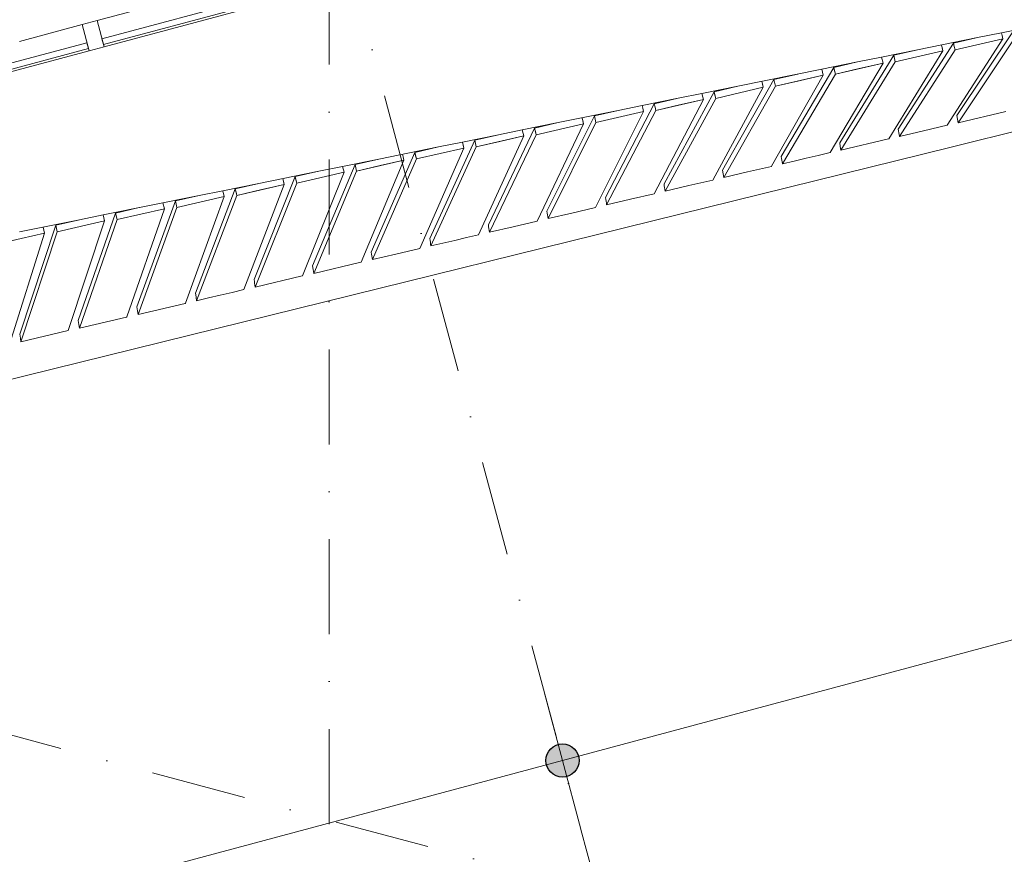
# Model space of a CAD drawing. Header units: millimetres. Extents: x -2530 to 151695, y -8763 to 71774.
# Tile 193 of 256: x 112196 to 116345, y 7441 to 10958. Entities that reach past the tile are written whole.
import ezdxf

# ---------------------------------------------------------------- set-up
doc = ezdxf.new("R2010")
doc.units = ezdxf.units.MM
doc.linetypes.add('RR_Level', pattern=[800, 400, -200, 0, -200])
for name, color, linetype, lineweight in [('A-____-____-DIMS', 211, 'Continuous', 9), ('A-____-____-DIMS-200', 211, 'Continuous', 9), ('A-FLOR-____-OTLN', 192, 'Continuous', 18), ('A-GLAZ-CURT-MCUT', 52, 'Continuous', 13), ('A-GLAZ-CURT-OTLN', 52, 'Continuous', 13), ('A-GLAZ-CWMG-MCUT', 51, 'Continuous', 13), ('A-GLAZ-CWMG-OTLN', 51, 'Continuous', 13), ('A-WALL-____-OTLN', 113, 'Continuous', 18), ('S-GRID-____-OTLN', 1, 'Continuous', 9)]:
    doc.layers.add(name, color=color, linetype=linetype, lineweight=lineweight)
doc.styles.add('Arial_2', font='arial.ttf', dxfattribs={"height": 300})
doc.dimstyles.new('1_5mm_interne_maten_en_details', dxfattribs={"dimscale": 304.8, "dimtxt": 1.004192, "dimasz": 1.83727, "dimexe": 0.984252, "dimexo": 0.0625, "dimgap": 0.098425, "dimtad": 1, "dimdec": 0, "dimlfac": 304.8, "dimzin": 0, "dimdsep": 46, "dimtxsty": 'Arial_2', "dimblk1": 'DOTSMALL', "dimblk2": 'DOTSMALL', "dimsah": 1, "dimcen": 0.09, "dimdle": 1.181102, "dimazin": 0, "dimtfac": 1, "dimtdec": 4, "dimtix": 1, "dimtmove": 0, "dimatfit": 3, "dimfxl": 0.003229, "dimfxlon": 1, "dimtvp": 1, "dimtfill": 1, "dimtolj": 1, "dimtzin": 0, "dimlwd": 13, "dimlwe": 13, "dimarcsym": 2})

# ---------------------------------------------------------------- blocks, each defined once
blk = doc.blocks.new('System Panel - HR__-692533-plot_V2 Copy 1')
at = {"layer": 'A-GLAZ-CURT-MCUT', "color": 250, "lineweight": 9}
for p, q in [((436.25, 47.5), (-436.25, 47.5)), ((-436.25, 47.5), (-436.25, 22.5)), ((436.25, 22.5), (436.25, 47.5)), ((-436.25, 22.5), (436.25, 22.5))]:
    blk.add_line(p, q, dxfattribs=at)
blk = doc.blocks.new('Rectangular Mullion - 65 x 114mm-V181-plot_V2 Copy 1')
at = {"layer": 'A-GLAZ-CWMG-OTLN', "color": 250, "lineweight": 9}
for p, q in [((128269, 15173.3), (129111.8, 15399.2)), ((128298.5, 15063.2), (129141.3, 15289))]:
    blk.add_line(p, q, dxfattribs=at)
blk = doc.blocks.new('System Panel - HR__-692532-plot_V2 Copy 1')
at = {"layer": 'A-GLAZ-CURT-MCUT', "color": 250, "lineweight": 9}
for p, q in [((345, 47.5), (-345, 47.5)), ((-345, 47.5), (-345, 22.5)), ((345, 22.5), (345, 47.5)), ((-345, 22.5), (345, 22.5))]:
    blk.add_line(p, q, dxfattribs=at)
blk = doc.blocks.new('Rectangular Mullion - 65 x 114mm-V183-plot_V2 Copy 1')
at = {"layer": 'A-GLAZ-CWMG-OTLN', "color": 250, "lineweight": 9}
for p, q in [((112196, 10866.6), (112459.2, 10937.1)), ((111792.7, 10758.5), (112051.1, 10827.8)), ((111822.2, 10648.4), (112488.7, 10827))]:
    blk.add_line(p, q, dxfattribs=at)
blk = doc.blocks.new('Rectangular Mullion - 65 x 114mm-683247-plot_V2 Copy 1')
at = {"layer": 'A-GLAZ-CWMG-MCUT', "color": 250, "lineweight": 9}
for p, q in [((-32.5, 57), (32.5, 57)), ((-32.5, -57), (-32.5, 57)), ((32.5, 57), (32.5, -57)), ((32.5, -57), (-32.5, -57))]:
    blk.add_line(p, q, dxfattribs=at)
blk = doc.blocks.new('027_Gilde - ATC_FacadeModel_rvt-1-plot_V2 Copy 1')
at = {"layer": 'A-FLOR-____-OTLN', "color": 90}
for p, q in [((116121.7, 10420.3), (122822.1, 12087.6)), ((116332.8, 10903.1), (116483.8, 10933.7)), ((115979.3, 10831.3), (116231.5, 10882.5)), ((116231.6, 10882.5), (116332.8, 10903.1)), ((115828.1, 10800.6), (115979.3, 10831.3)), ((115727, 10780.1), (115828.1, 10800.6)), ((115222.5, 10677.7), (115575.7, 10749.4)), ((115575.7, 10749.4), (115727, 10780.1)), ((115071, 10647), (115222.5, 10677.7)), ((114818.7, 10595.7), (114970.3, 10626.5)), ((114970.3, 10626.5), (115071, 10647)), ((114718, 10575.3), (114818.6, 10595.7)), ((114465.7, 10524.1), (114718, 10575.3)), ((114313.9, 10493.3), (114465.7, 10524.1)), ((114061.6, 10442.1), (114213.4, 10472.9)), ((114213.5, 10472.9), (114313.9, 10493.3)), ((106635.4, 8078.3), (116121.7, 10420.3)), ((113708.9, 10370.5), (113961.1, 10421.7)), ((113961.1, 10421.7), (114061.6, 10442.1)), ((113456.6, 10319.3), (113556.9, 10339.7)), ((113556.9, 10339.7), (113708.9, 10370.5)), ((113204.3, 10268.1), (113456.6, 10319.3)), ((113052.2, 10237.2), (113204.3, 10268.1)), ((112547.5, 10134.8), (112952, 10216.9)), ((112952, 10216.9), (113052.2, 10237.2)), ((112447.5, 10114.5), (112547.5, 10134.8)), ((112195.3, 10063.3), (112447.5, 10114.5))]:
    blk.add_line(p, q, dxfattribs=at)
at = {"layer": 'A-WALL-____-OTLN', "color": 90}
for p, q in [((116338.8, 10877.7), (116104.7, 10513.2)), ((116338.8, 10877.7), (116104.7, 10513.2)), ((116231.6, 10882.5), (116131, 10859.1)), ((116231.6, 10882.5), (116131, 10859.1)), ((116137.6, 10830.9), (116338.8, 10877.7)), ((116338.8, 10877.7), (116137.6, 10830.9)), ((116383.1, 10910.3), (116144.9, 10554.3)), ((116144.9, 10554.3), (116383.1, 10910.3)), ((116389.8, 10882), (116149.9, 10523.7)), ((116389.8, 10882), (116149.9, 10523.7)), ((116335.5, 10891.8), (116332.8, 10903.1)), ((116332.8, 10903.1), (116335.5, 10891.8)), ((116335.5, 10891.8), (116338.8, 10877.7)), ((116335.5, 10891.8), (116338.8, 10877.7)), ((115979.3, 10831.3), (115878.8, 10808)), ((115979.3, 10831.3), (115878.8, 10808)), ((116131, 10859.1), (115898.2, 10496.7)), ((115898.2, 10496.7), (116131, 10859.1)), ((116137.6, 10830.9), (115903.2, 10465.9)), ((116137.6, 10830.9), (115903.2, 10465.9)), ((116083.1, 10840.6), (116080.5, 10851.8)), ((116080.5, 10851.8), (116086.4, 10826.5)), ((116083.1, 10840.6), (116086.4, 10826.5)), ((116131, 10859.1), (116134.3, 10845)), ((116134.3, 10845), (116131, 10859.1)), ((116137.6, 10830.9), (116134.3, 10845)), ((116134.3, 10845), (116137.6, 10830.9)), ((115878.8, 10808), (115651.4, 10439)), ((115651.4, 10439), (115878.8, 10808)), ((115834, 10775.3), (115828.1, 10800.6)), ((115828.1, 10800.6), (115834, 10775.3)), ((116086.4, 10826.5), (115857.8, 10455.4)), ((116086.4, 10826.5), (115857.8, 10455.4)), ((115885.4, 10779.8), (115878.8, 10808)), ((115882.1, 10793.9), (115878.8, 10808)), ((115882.1, 10793.9), (115885.4, 10779.8)), ((115885.4, 10779.8), (116086.4, 10826.5)), ((116086.4, 10826.5), (115885.4, 10779.8)), ((115626.6, 10756.8), (115404.7, 10381.3)), ((115404.7, 10381.3), (115626.6, 10756.8)), ((115581.7, 10724.1), (115575.7, 10749.4)), ((115575.7, 10749.4), (115581.7, 10724.1)), ((115834, 10775.3), (115610.8, 10397.7)), ((115834, 10775.3), (115610.8, 10397.7)), ((115727, 10780.1), (115626.6, 10756.8)), ((115727.1, 10780.1), (115626.6, 10756.8)), ((115633.2, 10728.7), (115626.6, 10756.8)), ((115629.9, 10742.7), (115626.6, 10756.8)), ((115633.2, 10728.7), (115834, 10775.3)), ((115733.6, 10752), (115633.2, 10728.7)), ((115885.4, 10779.8), (115656.4, 10408.2)), ((115885.4, 10779.8), (115656.4, 10408.2)), ((115733.6, 10752), (115834, 10775.3)), ((115374.4, 10705.6), (115157.9, 10323.7)), ((115157.9, 10323.7), (115374.4, 10705.6)), ((115581.7, 10724.1), (115363.9, 10339.9)), ((115581.7, 10724.1), (115363.9, 10339.9)), ((115474.7, 10728.9), (115374.4, 10705.6)), ((115474.7, 10728.9), (115374.4, 10705.6)), ((115381, 10677.5), (115374.4, 10705.6)), ((115381, 10677.5), (115374.4, 10705.6)), ((115381, 10677.5), (115581.7, 10724.1)), ((115633.2, 10728.7), (115409.7, 10350.5)), ((115633.2, 10728.7), (115409.7, 10350.5)), ((115481.3, 10700.8), (115581.7, 10724.1)), ((115629.9, 10742.7), (115633.2, 10728.7)), ((115329.3, 10672.9), (115116.9, 10282.1)), ((115329.3, 10672.9), (115116.9, 10282.1)), ((115222.5, 10677.7), (115122.2, 10654.5)), ((115222.5, 10677.7), (115122.2, 10654.5)), ((115128.8, 10626.4), (115329.3, 10672.9)), ((115329.3, 10672.9), (115128.8, 10626.4)), ((115381, 10677.5), (115162.9, 10292.8)), ((115162.9, 10292.8), (115381, 10677.5)), ((115326, 10686.9), (115323.4, 10698.2)), ((115323.4, 10698.2), (115329.3, 10672.9)), ((115326, 10686.9), (115329.3, 10672.9)), ((115481.3, 10700.8), (115381, 10677.5)), ((115076.9, 10621.7), (114870, 10224.4)), ((115076.9, 10621.7), (114870, 10224.4)), ((114970.3, 10626.5), (114870.1, 10603.3)), ((114970.2, 10626.5), (114870.1, 10603.3)), ((115076.9, 10621.7), (114876.6, 10575.3)), ((115122.2, 10654.5), (114911.2, 10266)), ((114911.2, 10266), (115122.2, 10654.5)), ((115128.8, 10626.4), (114916.2, 10235.1)), ((115128.8, 10626.4), (114916.2, 10235.1)), ((115076.9, 10621.7), (114976.8, 10598.5)), ((115076.9, 10621.7), (115071, 10647)), ((115071, 10647), (115073.6, 10635.7)), ((115073.6, 10635.7), (115076.9, 10621.7)), ((115128.8, 10626.4), (115122.2, 10654.5)), ((115125.5, 10640.4), (115122.2, 10654.5)), ((115125.5, 10640.4), (115128.8, 10626.4)), ((114870.1, 10603.3), (114664.4, 10208.4)), ((114664.4, 10208.4), (114870.1, 10603.3)), ((114821.3, 10584.5), (114818.7, 10595.7)), ((114818.7, 10595.7), (114821.3, 10584.5)), ((114821.3, 10584.5), (114824.6, 10570.6)), ((114821.3, 10584.5), (114824.6, 10570.6)), ((114870.1, 10603.3), (114873.3, 10589.3)), ((114873.3, 10589.3), (114870.1, 10603.3)), ((114876.6, 10575.3), (114873.3, 10589.3)), ((114873.3, 10589.3), (114876.6, 10575.3)), ((114876.6, 10575.3), (114976.8, 10598.5)), ((114617.9, 10552.1), (114417.6, 10150.7)), ((114417.6, 10150.7), (114617.9, 10552.1)), ((114568.9, 10533.3), (114566.3, 10544.5)), ((114566.3, 10544.5), (114572.2, 10519.4)), ((114718, 10575.3), (114617.9, 10552.1)), ((114718, 10575.3), (114617.9, 10552.1)), ((114617.9, 10552.1), (114621.1, 10538.2)), ((114621.1, 10538.2), (114617.9, 10552.1)), ((114624.4, 10524.2), (114621.1, 10538.2)), ((114621.1, 10538.2), (114624.4, 10524.2)), ((114824.6, 10570.6), (114623.1, 10166.6)), ((114824.6, 10570.6), (114623.1, 10166.6)), ((114624.4, 10524.2), (114824.6, 10570.6)), ((114824.6, 10570.6), (114624.4, 10524.2)), ((114876.6, 10575.3), (114669.4, 10177.4)), ((114876.6, 10575.3), (114669.4, 10177.4)), ((116144.9, 10554.1), (116144.9, 10554.3)), ((116144.9, 10554.1), (116149.9, 10523.7)), ((116351.2, 10570.9), (116149.9, 10523.7)), ((114365.7, 10500.9), (114170.9, 10093.1)), ((114170.9, 10093.1), (114365.7, 10500.9)), ((114465.7, 10524.1), (114365.7, 10500.9)), ((114465.7, 10524.1), (114365.7, 10500.9)), ((114372.2, 10473.1), (114365.7, 10500.9)), ((114369, 10487), (114365.7, 10500.9)), ((114372.2, 10473.1), (114572.2, 10519.4)), ((114572.2, 10519.4), (114372.2, 10473.1)), ((114572.2, 10519.4), (114376.1, 10108.9)), ((114572.2, 10519.4), (114376.1, 10108.9)), ((114624.4, 10524.2), (114422.6, 10119.7)), ((114624.4, 10524.2), (114422.6, 10119.7)), ((114568.9, 10533.3), (114572.2, 10519.4)), ((115899.4, 10488.9), (115898.2, 10496.7)), ((116104.7, 10513.2), (116003.8, 10489.5)), ((114213.4, 10472.9), (114113.5, 10449.8)), ((114213.5, 10472.9), (114113.5, 10449.8)), ((114120, 10422), (114319.8, 10468.2)), ((114319.8, 10468.2), (114129.2, 10051.2)), ((114319.8, 10468.2), (114129.2, 10051.2)), ((114372.2, 10473.1), (114175.8, 10062)), ((114372.2, 10473.1), (114175.8, 10062)), ((114219.9, 10445.1), (114319.8, 10468.2)), ((114316.6, 10482.1), (114313.9, 10493.3)), ((114313.9, 10493.3), (114319.8, 10468.2)), ((114316.6, 10482.1), (114319.8, 10468.2)), ((114369, 10487), (114372.2, 10473.1)), ((115857.2, 10455.3), (115656.4, 10408.2)), ((115857.8, 10455.4), (115857.2, 10455.3)), ((115899.4, 10488.9), (115900.7, 10481.3)), ((115901.9, 10473.6), (115900.7, 10481.3)), ((115901.9, 10473.6), (115903.2, 10465.9)), ((116003.8, 10489.5), (115903.2, 10465.9)), ((113961.1, 10421.7), (113861.3, 10398.6)), ((113961.1, 10421.7), (113861.3, 10398.6)), ((113867.8, 10370.9), (114067.5, 10417)), ((114067.5, 10417), (113867.8, 10370.9)), ((114067.5, 10417), (113882.2, 9993.5)), ((114067.5, 10417), (113882.2, 9993.5)), ((114113.5, 10449.8), (113924.1, 10035.5)), ((113924.1, 10035.5), (114113.5, 10449.8)), ((114120, 10422), (113929, 10004.3)), ((114120, 10422), (113929, 10004.3)), ((114064.2, 10430.9), (114061.6, 10442.1)), ((114061.6, 10442.1), (114067.5, 10417)), ((114064.2, 10430.9), (114067.5, 10417)), ((114120, 10422), (114113.5, 10449.8)), ((114116.8, 10435.9), (114113.5, 10449.8)), ((114116.8, 10435.9), (114120, 10422)), ((114219.9, 10445.1), (114120, 10422)), ((115651.5, 10438.8), (115651.4, 10439)), ((115651.5, 10438.8), (115653.9, 10423.6)), ((115653.9, 10423.5), (115653.9, 10423.6)), ((115653.9, 10423.5), (115656.4, 10408.2)), ((113861.3, 10398.6), (113677.3, 9977.9)), ((113677.3, 9977.9), (113861.3, 10398.6)), ((113811.9, 10379.7), (113809.2, 10390.9)), ((113809.2, 10390.9), (113811.9, 10379.7)), ((113811.9, 10379.7), (113815.1, 10365.9)), ((113811.9, 10379.7), (113815.1, 10365.9)), ((113867.8, 10370.9), (113861.3, 10398.6)), ((113864.6, 10384.7), (113861.3, 10398.6)), ((113864.6, 10384.7), (113867.8, 10370.9)), ((115405.9, 10373.5), (115404.7, 10381.3)), ((115405.9, 10373.5), (115407.2, 10365.9)), ((115510.3, 10374.1), (115459.8, 10362.2)), ((115510.3, 10374.1), (115560.4, 10385.8)), ((115610.8, 10397.7), (115560.4, 10385.8)), ((113609.1, 10347.4), (113430.5, 9920.3)), ((113430.5, 9920.3), (113609.1, 10347.4)), ((113562.7, 10314.7), (113556.9, 10339.7)), ((113556.9, 10339.7), (113562.7, 10314.7)), ((113708.9, 10370.5), (113609.1, 10347.4)), ((113708.9, 10370.5), (113609.1, 10347.4)), ((113609.1, 10347.4), (113612.4, 10333.6)), ((113612.4, 10333.6), (113609.1, 10347.4)), ((113615.6, 10319.7), (113612.4, 10333.6)), ((113612.4, 10333.6), (113615.6, 10319.7)), ((113815.1, 10365.9), (113615.6, 10319.7)), ((113615.6, 10319.7), (113715.3, 10342.8)), ((113815.1, 10365.9), (113635.2, 9935.7)), ((113815.1, 10365.9), (113635.2, 9935.7)), ((113867.8, 10370.9), (113682.2, 9946.6)), ((113867.8, 10370.9), (113682.2, 9946.6)), ((113815.1, 10365.9), (113715.3, 10342.8)), ((115263.4, 10316.3), (115363.5, 10339.8)), ((115363.9, 10339.9), (115363.5, 10339.8)), ((115408.4, 10358.2), (115407.2, 10365.9)), ((115408.4, 10358.2), (115409.7, 10350.5)), ((115459.8, 10362.2), (115409.7, 10350.5)), ((113356.9, 10296.3), (113183.7, 9862.7)), ((113183.7, 9862.7), (113356.9, 10296.3)), ((113456.7, 10319.3), (113356.9, 10296.3)), ((113456.7, 10319.3), (113356.9, 10296.3)), ((113363.4, 10268.6), (113356.9, 10296.3)), ((113360.2, 10282.4), (113356.9, 10296.3)), ((113363.4, 10268.6), (113562.7, 10314.7)), ((113562.7, 10314.7), (113363.4, 10268.6)), ((113562.7, 10314.7), (113388.3, 9878)), ((113562.7, 10314.7), (113388.3, 9878)), ((113615.6, 10319.7), (113435.4, 9888.9)), ((113615.6, 10319.7), (113435.4, 9888.9)), ((115160.4, 10308.1), (115157.9, 10323.7)), ((115160.4, 10308.1), (115162.9, 10292.8)), ((115263, 10316.2), (115162.9, 10292.8)), ((115263.4, 10316.3), (115263, 10316.2)), ((113204.3, 10268.1), (113104.7, 10245.1)), ((113204.4, 10268.1), (113104.7, 10245.1)), ((113111.2, 10217.5), (113310.4, 10263.5)), ((113310.4, 10263.5), (113141.3, 9820.3)), ((113310.4, 10263.5), (113141.3, 9820.3)), ((113363.4, 10268.6), (113188.6, 9831.3)), ((113363.4, 10268.6), (113188.6, 9831.3)), ((113210.8, 10240.5), (113310.4, 10263.5)), ((113307.2, 10277.3), (113304.5, 10288.4)), ((113304.5, 10288.4), (113310.4, 10263.5)), ((113307.2, 10277.3), (113310.4, 10263.5)), ((113360.2, 10282.4), (113363.4, 10268.6)), ((114912.4, 10258.2), (114911.2, 10266)), ((114912.4, 10258.2), (114913.7, 10250.5)), ((114914.9, 10242.8), (114913.7, 10250.5)), ((115016.2, 10258.5), (114916.2, 10235.1)), ((115116.9, 10282.1), (115016.2, 10258.5)), ((112952, 10216.9), (112852.5, 10193.9)), ((112952, 10216.9), (112852.5, 10193.9)), ((112859, 10166.4), (113058, 10212.3)), ((113058, 10212.3), (112859, 10166.4)), ((113058, 10212.3), (112894.3, 9762.6)), ((113058, 10212.3), (112894.3, 9762.6)), ((113104.7, 10245.1), (112936.9, 9805.1)), ((112936.9, 9805.1), (113104.7, 10245.1)), ((113111.2, 10217.5), (112941.8, 9773.6)), ((113111.2, 10217.5), (112941.8, 9773.6)), ((113058, 10212.3), (113052.2, 10237.2)), ((113052.2, 10237.2), (113058, 10212.3)), ((113111.2, 10217.5), (113104.7, 10245.1)), ((113108, 10231.3), (113104.7, 10245.1)), ((113108, 10231.3), (113111.2, 10217.5)), ((113210.8, 10240.5), (113111.2, 10217.5)), ((114665.7, 10200.5), (114664.4, 10208.4)), ((114870, 10224.4), (114769.3, 10200.8)), ((114914.9, 10242.8), (114916.2, 10235.1)), ((112699.8, 10165.7), (112600.3, 10142.8)), ((112699.8, 10165.7), (112600.3, 10142.8)), ((112852.5, 10193.9), (112690, 9747.5)), ((112690, 9747.5), (112852.5, 10193.9)), ((112859, 10166.4), (112695, 9715.9)), ((112859, 10166.4), (112695, 9715.9)), ((112805.7, 10161.2), (112799.9, 10186)), ((112799.9, 10186), (112805.7, 10161.2)), ((112859, 10166.4), (112852.5, 10193.9)), ((112859, 10166.4), (112852.5, 10193.9)), ((114623.1, 10166.6), (114522.4, 10143.1)), ((114665.7, 10200.5), (114666.9, 10192.9)), ((114668.1, 10185.1), (114666.9, 10192.9)), ((114668.1, 10185.1), (114669.4, 10177.4)), ((114769.3, 10200.8), (114669.4, 10177.4)), ((112600.3, 10142.8), (112443.2, 9689.9)), ((112443.2, 9689.9), (112600.3, 10142.8)), ((112553.3, 10110), (112547.5, 10134.8)), ((112547.5, 10134.8), (112553.3, 10110)), ((112606.8, 10115.3), (112600.3, 10142.8)), ((112606.8, 10115.3), (112600.3, 10142.8)), ((112606.8, 10115.3), (112805.7, 10161.2)), ((112805.7, 10161.2), (112606.8, 10115.3)), ((112805.7, 10161.2), (112647.4, 9705)), ((112805.7, 10161.2), (112647.4, 9705)), ((114418.9, 10142.9), (114417.6, 10150.7)), ((114418.9, 10142.9), (114420.1, 10135.2)), ((114421.4, 10127.4), (114420.1, 10135.2)), ((114421.4, 10127.4), (114422.6, 10119.7)), ((114522.4, 10143.1), (114422.6, 10119.7)), ((112348.1, 10091.6), (112196.4, 9632.3)), ((112196.4, 9632.3), (112348.1, 10091.6)), ((112301, 10058.8), (112295.2, 10083.6)), ((112295.2, 10083.6), (112301, 10058.8)), ((112447.5, 10114.5), (112348.1, 10091.6)), ((112447.5, 10114.5), (112348.1, 10091.6)), ((112354.6, 10064.2), (112348.1, 10091.6)), ((112354.6, 10064.2), (112348.1, 10091.6)), ((112354.6, 10064.2), (112553.3, 10110)), ((112553.3, 10110), (112354.6, 10064.2)), ((112553.3, 10110), (112400.4, 9647.3)), ((112553.3, 10110), (112400.4, 9647.3)), ((112606.8, 10115.3), (112448.2, 9658.3)), ((112606.8, 10115.3), (112448.2, 9658.3)), ((114172.1, 10085.2), (114170.9, 10093.1)), ((114172.1, 10085.2), (114173.3, 10077.5)), ((114275.5, 10085.3), (114175.8, 10062)), ((114376.1, 10108.9), (114275.5, 10085.3)), ((112301, 10058.8), (112153.4, 9589.6)), ((112301, 10058.8), (112153.4, 9589.6)), ((112354.6, 10064.2), (112201.4, 9600.6)), ((112354.6, 10064.2), (112201.4, 9600.6)), ((112301, 10058.8), (112201.7, 10035.9)), ((112201.7, 10035.9), (112301, 10058.8)), ((114129.2, 10051.2), (114078.9, 10039.4)), ((114174.6, 10069.7), (114173.3, 10077.5)), ((114174.6, 10069.7), (114175.8, 10062)), ((112102.3, 10013.1), (112201.7, 10035.9)), ((112201.7, 10035.9), (112102.3, 10013.1)), ((113925.3, 10027.6), (113924.1, 10035.5)), ((113925.3, 10027.6), (113926.6, 10019.9)), ((113927.8, 10012), (113926.6, 10019.9)), ((113927.8, 10012), (113929, 10004.3)), ((113978.8, 10015.9), (113929, 10004.3)), ((114029.1, 10027.7), (113978.8, 10015.9)), ((114029.1, 10027.7), (114078.9, 10039.4)), ((113678.5, 9970), (113677.3, 9977.9)), ((113678.5, 9970), (113679.8, 9962.2)), ((113681, 9954.4), (113679.8, 9962.2)), ((113781.7, 9969.9), (113682.2, 9946.6)), ((113882.2, 9993.5), (113781.7, 9969.9)), ((113430.5, 9920), (113430.5, 9920.3)), ((113430.5, 9920), (113433, 9904.6)), ((113634, 9935.5), (113435.4, 9888.9)), ((113635.2, 9935.7), (113634, 9935.5)), ((113681, 9954.4), (113682.2, 9946.6)), ((113386.9, 9877.7), (113188.6, 9831.3)), ((113388.3, 9878), (113386.9, 9877.7)), ((113433, 9904.4), (113433, 9904.6)), ((113433, 9904.4), (113435.4, 9888.9)), ((113184.9, 9854.7), (113183.7, 9862.7)), ((113184.9, 9854.7), (113186.2, 9847)), ((113187.4, 9839), (113186.2, 9847)), ((113187.4, 9839), (113188.6, 9831.3)), ((112936.9, 9804.8), (112936.9, 9805.1)), ((112936.9, 9804.8), (112939.3, 9789.3)), ((113041.6, 9797), (112991.4, 9785.2)), ((113041.6, 9797), (113091.1, 9808.6)), ((113141.3, 9820.3), (113091.1, 9808.6)), ((112892.9, 9762.3), (112695, 9715.9)), ((112894.3, 9762.6), (112892.9, 9762.3)), ((112939.4, 9789.1), (112939.3, 9789.3)), ((112939.4, 9789.1), (112941.8, 9773.6)), ((112991.4, 9785.2), (112941.8, 9773.6)), ((112692.6, 9731.5), (112690, 9747.5)), ((112692.6, 9731.5), (112695, 9715.9)), ((112445.7, 9673.9), (112443.2, 9689.9)), ((112445.7, 9673.9), (112448.2, 9658.3)), ((112645.8, 9704.6), (112448.2, 9658.3)), ((112647.4, 9705), (112645.8, 9704.6)), ((112198.9, 9616.3), (112196.4, 9632.3)), ((112400.4, 9647.3), (112300.2, 9623.8)), ((112198.9, 9616.3), (112201.4, 9600.6)), ((112300.2, 9623.8), (112201.4, 9600.6))]:
    blk.add_line(p, q, dxfattribs=at)
at = {"layer": 'A-GLAZ-CURT-OTLN', "color": 90, "lineweight": 18, "rotation": 195.0000000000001}
for name, p in [('System Panel - HR__-692533-plot_V2 Copy 1', (112958.1, 11011.8)), ('System Panel - HR__-692532-plot_V2 Copy 1', (112140.7, 10792.8))]:
    blk.add_blockref(name, p, dxfattribs=at)
at = {"layer": 'A-GLAZ-CWMG-OTLN', "color": 90, "lineweight": 18}
for name, p in [('Rectangular Mullion - 65 x 114mm-V181-plot_V2 Copy 1', (-15747, -4219.4)), ('Rectangular Mullion - 65 x 114mm-V183-plot_V2 Copy 1', (0, 0))]:
    blk.add_blockref(name, p, dxfattribs=at)
at = {"layer": 'A-GLAZ-CWMG-OTLN', "color": 90, "lineweight": 18, "extrusion": (0, 0, -1), "rotation": 344.9999999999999}
blk.add_blockref('Rectangular Mullion - 65 x 114mm-683247-plot_V2 Copy 1', (-112505.4, 10890.5), dxfattribs=at)
blk = doc.blocks.new('DIMBLOCK31-plot_V2 Copy 1')
at = {"layer": 'A-____-____-DIMS-200', "lineweight": 25}
h = blk.add_hatch(color=256, dxfattribs=at)
edge = h.paths.add_edge_path()
edge.add_arc((121727.8, 9777), 70, 0, 360)
h = blk.add_hatch(color=256, dxfattribs=at)
edge = h.paths.add_edge_path()
edge.add_arc((114483.3, 7835.9), 70, 0, 360)
at = {"layer": 'A-____-____-DIMS-200', "lineweight": 13}
for p, q in [((121805.4, 9487.3), (121650.1, 10066.8)), ((121727.8, 9777), (114483.3, 7835.9)), ((121727.8, 9777), (121805.4, 9487.3)), ((114561, 7546.1), (114405.7, 8125.7)), ((114483.3, 7835.9), (114561, 7546.1))]:
    blk.add_line(p, q, dxfattribs=at)
at = {"layer": 'A-____-____-DIMS-200', "lineweight": 25}
for centre in [(121727.8, 9777), (114483.3, 7835.9)]:
    blk.add_circle(centre, 70, dxfattribs=at)
at = {"layer": 'A-____-____-DIMS-200', "color": 0, "lineweight": 13, "insert": (117551.2, 9092.2), "char_height": 300, "width": 1107.531, "attachment_point": 1, "rotation": 15, "line_spacing_factor": 0.941778, "style": 'Arial_2', "bg_fill": 3, "box_fill_scale": 1.25, "bg_fill_color": 256, "bg_fill_true_color": 13158600, "bg_fill_transparency": 0}
blk.add_mtext('7500', dxfattribs=at)
blk = doc.blocks.new('_DotSmall')
at = {"color": 0, "linetype": 'ByBlock', "const_width": 0.5}
blk.add_lwpolyline([(-0.0625, 0, 1), (0.0625, 0, 1)], format="xyb", close=True, dxfattribs=at)
blk = doc.blocks.new('DIMBLOCK32-plot_V2 Copy 1')
at = {"layer": 'A-____-____-DIMS-200', "lineweight": 25}
h = blk.add_hatch(color=256, dxfattribs=at)
edge = h.paths.add_edge_path()
edge.add_arc((114483.3, 7835.9), 70, 0, 360)
h = blk.add_hatch(color=256, dxfattribs=at)
edge = h.paths.add_edge_path()
edge.add_arc((107238.9, 5894.7), 70, 0, 360)
at = {"layer": 'A-____-____-DIMS-200', "lineweight": 13}
for p, q in [((114561, 7546.1), (114405.7, 8125.7)), ((114483.3, 7835.9), (106891.2, 5801.6)), ((114483.3, 7835.9), (114561, 7546.1)), ((107316.5, 5605), (107161.3, 6184.5)), ((107238.9, 5894.7), (107316.5, 5605))]:
    blk.add_line(p, q, dxfattribs=at)
at = {"layer": 'A-____-____-DIMS-200', "lineweight": 25}
for centre in [(114483.3, 7835.9), (107238.9, 5894.7)]:
    blk.add_circle(centre, 70, dxfattribs=at)
at = {"layer": 'A-____-____-DIMS-200', "color": 0, "lineweight": 13, "insert": (110306.8, 7151.1), "char_height": 300, "width": 1107.531, "attachment_point": 1, "rotation": 15, "line_spacing_factor": 0.941778, "style": 'Arial_2', "bg_fill": 3, "box_fill_scale": 1.25, "bg_fill_color": 256, "bg_fill_true_color": 13158600, "bg_fill_transparency": 0}
blk.add_mtext('7500', dxfattribs=at)

msp = doc.modelspace()

# ---------------------------------------------------------------- linework, layer by layer
at = {"layer": 'S-GRID-____-OTLN', "linetype": 'RR_Level'}
for p, q in [((113500, 48773.1142), (113500, -857.0614)), ((146374.834, -1224.6594), (790.4734, 37784.5525)), ((111661.9729, 18365.3691), (114967.5342, 6028.8462))]:
    msp.add_line(p, q, dxfattribs=at)

# ---------------------------------------------------------------- block references
at = {"lineweight": 5}
msp.add_blockref('027_Gilde - ATC_FacadeModel_rvt-1-plot_V2 Copy 1', (0, 0), dxfattribs=at)

# ---------------------------------------------------------------- next in the draw order: dimensions: what is measured, and where the dimension line sits
at = {"layer": 'A-____-____-DIMS', "lineweight": 13}
dim = msp.add_linear_dim(base=(114483.3396, 7835.8851), p1=(121805.429, 9487.2502), p2=(114560.9853, 7546.1074), angle=15, dimstyle='1_5mm_interne_maten_en_details', override={"dimpost": '<>', "dimfxl": 7500}, dxfattribs=at)
dim.commit()
dim.dimension.update_dxf_attribs({"geometry": 'DIMBLOCK31-plot_V2 Copy 1', "text_midpoint": (118058.1531, 8983.387)})

# ---------------------------------------------------------------- next in the draw order: dimensions: what is measured, and where the dimension line sits
dim = msp.add_linear_dim(base=(107238.8959, 5894.7423), p1=(114560.9853, 7546.1074), p2=(107316.5416, 5604.9645), angle=15, dimstyle='1_5mm_interne_maten_en_details', override={"dimpost": '<>', "dimfxl": 7500}, dxfattribs=at)
dim.commit()
dim.dimension.update_dxf_attribs({"geometry": 'DIMBLOCK32-plot_V2 Copy 1', "text_midpoint": (110813.7094, 7042.2442)})

doc.saveas('drawing.dxf')
